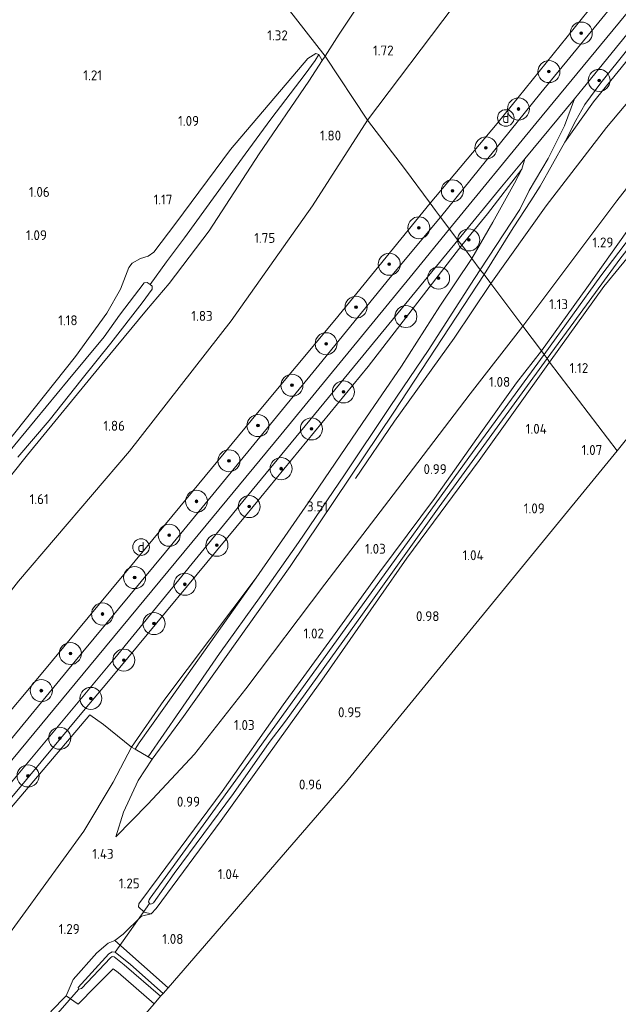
# Model space of a CAD drawing. Extents: x 130905 to 137824, y 412333 to 417928.
# Tile 145 of 256: x 133647 to 133756, y 414261 to 414439. Entities that reach past the tile are written whole.
import ezdxf
from ezdxf.enums import TextEntityAlignment as Align
from ezdxf.lldxf.tags import DXFTag

# ---------------------------------------------------------------- set-up
doc = ezdxf.new("R2010")
doc.units = 0
for name, color, linetype, lineweight in [('B-ME-GR-BOOM-S', 90, 'Continuous', 25), ('B-ME-GR-GRAS-GV', 60, 'Continuous', 13), ('B-ME-GW-TALUD_KRUIN-G', 90, 'Continuous', 18), ('B-ME-GW-TALUD_TEEN-G', 90, 'Continuous', 18), ('B-ME-IE-MEUBILAIR_DIJKPAAL-S', 7, 'Continuous', 25), ('B-ME-IE-TERREINAFSCHEIDING_DOORGANG-G', 210, 'Continuous', 18), ('B-ME-IE-TERREINAFSCHEIDING_KUNSTMATIG_HEKWERK-G', 20, 'IE-TERREINAFSCHEIDING-KUNSTMATIG', 18), ('B-ME-KG-GRENS_OPNAME-G', 210, 'KG-OPNAME', 18), ('B-ME-KW-KUNSTWERK_DUIKER-G', 170, 'Continuous', 18), ('B-ME-OG-BREUKLIJN-G', 7, 'Continuous', 18), ('B-ME-OG-WATER_GREPPEL-G', 160, 'Continuous', 18), ('B-ME-OG-WATER_SLOOT-G', 120, 'Continuous', 18), ('B-ME-OG-WATER_SLOOT-GV', 120, 'Continuous', 18), ('B-ME-VH-ONVERHARD-GV', 252, 'Continuous', 18), ('B-ME-VH-VERHARDING_ASFALT-GV', 252, 'Continuous', 18), ('B-ME-WH-WINTERBED-G', 150, 'WH-WINTERBED', 18), ('X-XX-AL-HOOGTELABEL-S', 7, 'Continuous', 25)]:
    doc.layers.add(name, color=color, linetype=linetype, lineweight=lineweight)
doc.styles.add('NLCS-ISO', font='NLCS-ISO.ttf')
doc.styles.add('NLCS-ISO-ANNOTATIVE-T18', font='NLCS-ISO.ttf', dxfattribs={"height": 1.8})
doc.styles.get("Standard").update_dxf_attribs({"font": 'arial.ttf'})
doc.linetypes.add('IE-TERREINAFSCHEIDING-KUNSTMATIG', pattern='A,4,[82,NLCS.SHX,S=0.75,R=90,X=0,Y=0],4,-2', length=10)
tags = doc.linetypes.add('KG-OPNAME', pattern='A,5.5,-2,["O",Standard,S=1.8,R=0,X=-0.5,Y=-0.9],-2,5.5,-2,[5,NLCS.SHX,S=0.75,R=0,X=0,Y=0],-2', length=19).pattern_tags.tags
tags[6] = DXFTag(74, 10)
tags = doc.linetypes.add('WH-WINTERBED', pattern='A,6,-3.5,["WB",Standard,S=1.8,R=0,X=-1.5,Y=-0.9],-3.5,6,-3.5,6,-3.5,6,-3.5,6,-3.5', length=51).pattern_tags.tags
tags[6] = DXFTag(74, 10)

# ---------------------------------------------------------------- blocks, each defined once
blk = doc.blocks.new('SAL-HOOGTELABEL-SO')
at = {"color": 0, "linetype": 'ByBlock', "lineweight": -2, "style": 'NLCS-ISO-ANNOTATIVE-T18'}
blk.add_attdef('HOOGTE', text='', height=1.8, dxfattribs=at).set_placement((2.79, 0), align=Align.RIGHT)
blk = doc.blocks.new('SGR-BOOM_01-SO')
at = {"linetype": 'ByBlock', "lineweight": 18}
h = blk.add_hatch(color=0, dxfattribs=at)
h.dxf.hatch_style = 1
edge = h.paths.add_edge_path()
edge.add_arc((0, 0), 0.25, 0, 360)
at = {"color": 0, "linetype": 'ByBlock', "lineweight": 18}
for radius in [2, 0.25]:
    blk.add_circle((0, 0), radius, dxfattribs=at)
blk = doc.blocks.new('SIE-DIJKPAAL-SO')
at = {"color": 0, "linetype": 'ByBlock', "lineweight": 18}
blk.add_circle((0, 0), 1.5, dxfattribs=at)
at = {"color": 0, "linetype": 'ByBlock', "lineweight": 18, "style": 'NLCS-ISO'}
blk.add_text('d', height=1.8, dxfattribs=at).set_placement((0, 0), align=Align.MIDDLE_CENTER)

msp = doc.modelspace()

# ---------------------------------------------------------------- linework, layer by layer
at = {"layer": 'B-ME-GR-GRAS-GV'}
for points in [[(133704.846, 414436.833, 1.345), (133702.338, 414432.837, 1.29), (133670.198, 414474.024, 1.402), (133646.493, 414505.447, 1.344), (133656.982, 414514.084, 1.377), (133661.115, 414517.015, 1.407), (133665.338, 414518.521, 1.467), (133669.766, 414518.233, 1.467), (133673.236, 414517.146, 1.577), (133676.689, 414516.471, 1.731), (133682.844, 414512.785, 1.76), (133694.07, 414503.256, 1.743), (133704.464, 414494.22, 1.679), (133712.705, 414488.07, 1.597), (133722.155, 414480.341, 1.578), (133726.34, 414475.782, 1.563), (133728.372, 414472.147, 1.645), (133716.718, 414454.757, 1.483)], [(133733.55, 414420.658, 6.432), (133721.38, 414406.178, 6.476), (133716.701, 414412.482, 3.99), (133710.031, 414421.222, 1.81), (133725.561, 414441.799, 1.88), (133736.282, 414455.036, 2.044), (133749.358, 414468.423, 2.243), (133754.691, 414473.619, 2.539), (133764.098, 414482.666, 2.527), (133771.269, 414490.169, 2.593), (133774.722, 414493.517, 2.631), (133776.628, 414491.991, 3.093), (133782.981, 414486.816, 4.731), (133783.903, 414486.063, 5.093), (133784.939, 414485.216, 5.4), (133785.73, 414484.57, 5.706), (133778.783, 414476.169, 6.107), (133769.848, 414465.396, 6.43), (133751.346, 414442.651, 6.49)], [(133637.285, 414325.927, 2.436), (133633.051, 414320.052, 2.499), (133629.692, 414323.511, 1.811), (133627.012, 414326.407, 1.475), (133624.857, 414328.021, 1.423), (133623.163, 414329.217, 1.402), (133632.417, 414340.643, 1.39), (133648.324, 414360.532, 1.452), (133661.763, 414377.012, 1.402), (133669.892, 414386.802, 1.327), (133673.996, 414391.617, 1.365), (133681.246, 414401.172, 1.415), (133690.363, 414415.118, 1.377), (133699.329, 414428.336, 1.402), (133701.775, 414432.076, 1.277), (133702.338, 414432.837, 1.29), (133710.031, 414421.222, 1.81), (133699.998, 414405.689, 2.176), (133685.259, 414384.841, 2.384), (133666.802, 414361.211, 2.269), (133646.652, 414337.619, 2.318), (133641.758, 414331.435, 2.261)], [(133650.752, 414320.783, 6.271), (133642.448, 414310.875, 6.254), (133639.582, 414313.582, 4.819), (133633.051, 414320.052, 2.499), (133637.285, 414325.927, 2.436), (133641.758, 414331.435, 2.261), (133646.652, 414337.619, 2.318), (133666.802, 414361.211, 2.269), (133685.259, 414384.841, 2.384), (133699.998, 414405.689, 2.176), (133710.031, 414421.222, 1.81), (133716.701, 414412.482, 3.99), (133721.38, 414406.178, 6.476), (133704.052, 414384.95, 6.44), (133690.03, 414368.171, 6.482), (133669.888, 414343.786, 6.392)], [(133731.799, 414404.231, 6.488), (133727.126, 414398.562, 6.566), (133726.412, 414399.508, 6.611), (133734.336, 414409.162, 6.547), (133738.557, 414414.248, 6.553), (133738.022, 414412.342, 6.403)], [(133732.748, 414402.77, 5.747), (133728.961, 414396.129, 5.413), (133727.403, 414398.194, 6.392), (133727.126, 414398.562, 6.566), (133731.799, 414404.231, 6.488), (133738.022, 414412.342, 6.403), (133736.68, 414409.807, 6.257)], [(133761.144, 414403.351, 1.18), (133768.419, 414398.699, 1.155), (133779.722, 414391.644, 0.85), (133779.213, 414391.005, 0.01), (133772.148, 414395.145, -0.013), (133763.656, 414400.418, -0.013), (133760.12, 414402.566, -0.013), (133759.595, 414402.42, -0.013), (133758.862, 414401.603, -0.013), (133752.334, 414393.003, -0.013), (133742.081, 414378.738, -0.023), (133741.559, 414379.397, 0.842), (133749.832, 414390.851, 0.955), (133757.04, 414401.067, 1.067), (133759.035, 414403.36, 1.092), (133759.913, 414403.596, 1.13)], [(133760.595, 414400.992, 0.01), (133763.983, 414398.913, 0.01), (133772.067, 414394.064, 0.01), (133778.473, 414390.078, 0.01), (133777.828, 414389.271, 0.724), (133766.122, 414396.468, 0.859), (133760.137, 414399.929, 0.737), (133752.888, 414391.07, 0.821), (133743.057, 414377.371, 0.967), (133742.604, 414378.044, -0.023), (133747.476, 414384.613, 0.01), (133755.807, 414396.01, 0.01), (133759.018, 414400.156, 0.01), (133760.094, 414401.029, 0.01)], [(133777.828, 414389.271, 0.724), (133755.328, 414361.261, 1.014), (133743.057, 414377.371, 0.967), (133752.888, 414391.07, 0.821), (133760.137, 414399.929, 0.737), (133766.122, 414396.468, 0.859)], [(133676.634, 414313.083, 2.184), (133670.95, 414305.366, 1.977), (133670.199, 414305.795, 2.002), (133675.881, 414314.034, 2.352), (133683.169, 414324.546, 2.652), (133690.72, 414335.046, 3.052), (133697.458, 414344.659, 3.352), (133705.849, 414356.911, 3.802), (133714.138, 414369.311, 4.215), (133721.141, 414379.653, 4.515), (133728.641, 414391.293, 4.99), (133730.455, 414394.123, 5.19), (133731.149, 414393.229, 5.159), (133714.764, 414368.267, 4.173), (133695.947, 414340.277, 3.128)], [(133670.106, 414297.206, 1.245), (133664.328, 414291.301, 1.347), (133665.699, 414295.745, 1.457), (133668.39, 414301.484, 1.716), (133670.95, 414305.366, 1.977), (133676.634, 414313.083, 2.184), (133695.947, 414340.277, 3.128), (133714.764, 414368.267, 4.173), (133731.149, 414393.229, 5.159), (133732.384, 414391.604, 3.905), (133738.194, 414383.89, 1.313), (133728.648, 414371.606, 1.386), (133715.462, 414354.347, 1.313), (133702.277, 414337.089, 1.239), (133687.94, 414318.094, 1.14), (133678.62, 414306.258, 1.173)], [(133670.415, 414279.167, -0.023), (133670.705, 414279.085, -0.023), (133671.159, 414279.328, -0.023), (133674.889, 414284.636, -0.023), (133685.663, 414299.145, -0.023), (133692.161, 414308.409, -0.023), (133695.131, 414312.254, -0.023), (133709.064, 414331.677, -0.023), (133722.996, 414351.099, -0.023), (133742.604, 414378.044, -0.023), (133743.057, 414377.371, 0.967), (133730.237, 414359.538, 0.9), (133717.132, 414341.819, 0.833), (133701.73, 414319.687, 0.815), (133683.447, 414294.253, 0.926), (133671.621, 414278.296, 1.042), (133670.754, 414277.307, 1.045), (133669.469, 414277.632, 0.966), (133668.463, 414278.553, 0.992), (133668.511, 414279.146, 1.08), (133672.171, 414284.054, 0.955), (133683.656, 414299.483, 0.88), (133694.697, 414315.233, 0.942), (133704.141, 414328.175, 0.93), (133712.219, 414339.333, 0.817), (133722.166, 414352.638, 0.855), (133730.567, 414364.524, 0.892), (133737.051, 414373.615, 0.93), (133741.559, 414379.397, 0.842), (133742.081, 414378.738, -0.023), (133728.396, 414360.053, -0.023), (133709.095, 414333.378, -0.023), (133685.604, 414300.912, -0.023), (133670.537, 414280.123, -0.023), (133670.362, 414279.877, -0.023), (133670.271, 414279.475, -0.023)], [(133705.928, 414300.998, 0.952), (133673.822, 414263.921, 0.784), (133664.127, 414272.47, 1.018), (133665.677, 414273.601, 1.034), (133668.978, 414276.875, 1.03), (133670.754, 414277.307, 1.045), (133671.621, 414278.296, 1.042), (133683.447, 414294.253, 0.926), (133701.73, 414319.687, 0.815), (133717.132, 414341.819, 0.833), (133730.237, 414359.538, 0.9), (133743.057, 414377.371, 0.967), (133755.328, 414361.261, 1.014)], [(133668.565, 414308.333, 2.123), (133667.808, 414307.159, 2.101), (133667.173, 414307.521, 2.117), (133673.059, 414316.014, 2.428), (133689.822, 414338.269, 3.182), (133673.067, 414314.612, 2.348)], [(133664.127, 414272.47, 1.018), (133673.822, 414263.921, 0.784), (133672.902, 414262.858, -0.182), (133667.01, 414268.112, -0.182), (133664.213, 414270.36, -0.182), (133663.659, 414270.391, -0.182), (133663.088, 414270.069, -0.182), (133657.512, 414263.96, -0.182), (133657.641, 414263.642, -0.182), (133658.126, 414263.777, -0.182), (133663.376, 414269.326, -0.182), (133663.679, 414269.572, -0.182), (133664.008, 414269.496, -0.182), (133665.868, 414268.066, -0.182), (133672.461, 414262.35, -0.182), (133671.285, 414260.992, 0.974), (133664.771, 414266.667, 0.842), (133663.865, 414267.313, 0.806), (133660.664, 414264.129, 0.893), (133657.502, 414260.95, 0.905), (133655.293, 414262.421, 0.95), (133656.608, 414265.42, 1.03), (133660.896, 414270.216, 1.097), (133662.925, 414271.978, 1.054)], [(133671.285, 414260.992, 0.974), (133645.105, 414230.758, 0.925), (133584.453, 414164.432, 1.058), (133566.015, 414145.936, 1.065), (133556.794, 414153.974, 0.947), (133571.263, 414168.921, 0.948), (133589.215, 414187.33, 0.843), (133612.963, 414211.806, 0.781), (133630.596, 414231.128, 0.765), (133654.36, 414257.191, 0.861), (133652.56, 414259.609, 0.957), (133655.293, 414262.421, 0.95), (133657.502, 414260.95, 0.905), (133660.664, 414264.129, 0.893), (133663.865, 414267.313, 0.806), (133664.771, 414266.667, 0.842)]]:
    msp.add_polyline3d(points, close=True, dxfattribs=at)
for points in [[(133670.198, 414474.024, 1.402), (133702.338, 414432.837, 1.29), (133701.775, 414432.076, 1.277), (133701.162, 414433.174, 1.173), (133700.627, 414433.336, 1.173), (133699.163, 414432.442, 1.173), (133685.143, 414415.93, 1.098), (133675.23, 414402.558, 0.998), (133671.226, 414397.309, 1.061), (133670.208, 414396.607, 0.998), (133668.827, 414396.18, 0.911), (133667.318, 414395.321, 0.861), (133666.71, 414394.537, 0.873), (133665.152, 414390.611, 0.961), (133662.704, 414386.244, 1.048), (133657.021, 414378.368, 1.166), (133644.108, 414362.204, 1.229)], [(133725.561, 414441.799, 1.88), (133710.031, 414421.222, 1.81), (133702.338, 414432.837, 1.29), (133704.846, 414436.833, 1.345), (133716.718, 414454.757, 1.483)], [(133765.013, 414454.921, 6.619), (133741.475, 414426.172, 6.672), (133723.267, 414403.676, 6.61), (133722.371, 414404.864, 6.557), (133721.38, 414406.178, 6.476), (133733.55, 414420.658, 6.432), (133751.346, 414442.651, 6.49)], [(133794.727, 414454.988, 1.431), (133781.611, 414439.35, 1.456), (133766.865, 414421.428, 1.581), (133755.26, 414406.596, 1.529), (133738.194, 414383.89, 1.313), (133732.384, 414391.604, 3.905), (133731.149, 414393.229, 5.159), (133736.447, 414401.736, 5.61), (133739.639, 414406.612, 6.018), (133741.34, 414409.278, 6.22), (133745.784, 414417.246, 6.405), (133747.473, 414419.543, 6.176), (133751.001, 414424.555, 6.1), (133763.669, 414440.092, 5.923)], [(133826.007, 414449.749, 0.558), (133779.722, 414391.644, 0.85), (133768.419, 414398.699, 1.155), (133761.144, 414403.351, 1.18), (133759.913, 414403.596, 1.13), (133759.035, 414403.36, 1.092), (133757.04, 414401.067, 1.067), (133749.832, 414390.851, 0.955), (133741.559, 414379.397, 0.842), (133738.194, 414383.89, 1.313), (133755.26, 414406.596, 1.529), (133766.865, 414421.428, 1.581), (133781.611, 414439.35, 1.456), (133794.727, 414454.988, 1.431)], [(133762.37, 414440.553, 6.554), (133752.319, 414428.028, 6.491), (133749.47, 414424.078, 6.457), (133747.793, 414421.152, 6.464), (133745.784, 414417.246, 6.405), (133741.34, 414409.278, 6.22), (133739.639, 414406.612, 6.018), (133736.447, 414401.736, 5.61), (133731.149, 414393.229, 5.159), (133730.455, 414394.123, 5.19), (133737.649, 414405.045, 5.93), (133739.324, 414408.494, 6.203), (133742.778, 414414.263, 6.411), (133745.744, 414420.209, 6.549), (133747.558, 414425.114, 6.613), (133749.121, 414427.024, 6.633), (133765.243, 414446.848, 6.604)], [(133763.669, 414440.092, 5.923), (133751.001, 414424.555, 6.1), (133747.473, 414419.543, 6.176), (133745.784, 414417.246, 6.405), (133747.793, 414421.152, 6.464), (133749.47, 414424.078, 6.457), (133752.319, 414428.028, 6.491), (133762.37, 414440.553, 6.554)], [(133646.565, 414360.123, 0.461), (133652.24, 414366.766, 0.461), (133658.238, 414374.308, 0.461), (133663.432, 414380.771, 0.461), (133669.087, 414388.087, 0.461), (133670.935, 414390.621, 0.461), (133670.937, 414391.134, 0.461), (133670.585, 414391.443, 0.461), (133673.537, 414395.537, 0.765), (133676.81, 414399.878, 0.759), (133687.773, 414415.061, 0.852), (133692.45, 414421.395, 0.886), (133698.671, 414429.581, 1.042), (133700.489, 414432.066, 1.098), (133701.162, 414433.174, 1.173), (133701.775, 414432.076, 1.277), (133699.329, 414428.336, 1.402), (133690.363, 414415.118, 1.377), (133681.246, 414401.172, 1.415), (133673.996, 414391.617, 1.365), (133669.892, 414386.802, 1.327), (133661.763, 414377.012, 1.402), (133648.324, 414360.532, 1.452), (133632.417, 414340.643, 1.39)], [(133644.108, 414362.204, 1.229), (133657.021, 414378.368, 1.166), (133662.704, 414386.244, 1.048), (133665.152, 414390.611, 0.961), (133666.71, 414394.537, 0.873), (133667.318, 414395.321, 0.861), (133668.827, 414396.18, 0.911), (133670.208, 414396.607, 0.998), (133671.226, 414397.309, 1.061), (133675.23, 414402.558, 0.998), (133685.143, 414415.93, 1.098), (133699.163, 414432.442, 1.173), (133700.627, 414433.336, 1.173), (133701.162, 414433.174, 1.173), (133700.489, 414432.066, 1.098), (133698.671, 414429.581, 1.042), (133692.45, 414421.395, 0.886), (133687.773, 414415.061, 0.852), (133676.81, 414399.878, 0.759), (133673.537, 414395.537, 0.765), (133670.585, 414391.443, 0.461), (133670.017, 414391.788, 0.461), (133669.446, 414391.734, 0.461), (133665.018, 414385.849, 0.461), (133662.184, 414381.974, 0.461), (133655.648, 414374.081, 0.461), (133649.709, 414366.823, 0.461), (133645.145, 414361.326, 0.461)], [(133586.663, 414246.262, 6.329), (133608.508, 414271.094, 6.353), (133630.584, 414296.721, 6.23), (133642.448, 414310.875, 6.254), (133650.752, 414320.783, 6.271), (133669.888, 414343.786, 6.392), (133690.03, 414368.171, 6.482), (133704.052, 414384.95, 6.44), (133721.38, 414406.178, 6.476), (133722.371, 414404.864, 6.557), (133723.267, 414403.676, 6.61), (133714.114, 414392.721, 6.623), (133701.18, 414376.827, 6.632), (133685.818, 414358.056, 6.623), (133673.35, 414342.923, 6.524), (133658.332, 414324.811, 6.493), (133640.803, 414303.533, 6.505), (133621.825, 414281.276, 6.596), (133606.437, 414263.98, 6.569), (133591.049, 414246.684, 6.541)], [(133603.728, 414253.175, 6.521), (133617.938, 414269.185, 6.488), (133639.872, 414294.673, 6.514), (133664.158, 414323.69, 6.467), (133687.404, 414352.068, 6.643), (133709.141, 414378.512, 6.556), (133726.412, 414399.508, 6.611), (133727.126, 414398.562, 6.566), (133710.092, 414376.551, 6.551), (133687.877, 414349.487, 6.565), (133663.004, 414319.478, 6.343), (133658.488, 414314.105, 6.415), (133645.454, 414298.452, 6.367), (133632.421, 414282.799, 6.319), (133607.743, 414254.775, 6.269)], [(133607.743, 414254.775, 6.269), (133632.421, 414282.799, 6.319), (133645.454, 414298.452, 6.367), (133658.488, 414314.105, 6.415), (133663.004, 414319.478, 6.343), (133687.877, 414349.487, 6.565), (133710.092, 414376.551, 6.551), (133727.126, 414398.562, 6.566), (133727.403, 414398.194, 6.392), (133728.961, 414396.129, 5.413), (133723.126, 414387.515, 4.87), (133716.155, 414376.648, 4.457), (133709.049, 414366.226, 4.182), (133699.246, 414351.827, 3.67), (133689.822, 414338.269, 3.182), (133673.059, 414316.014, 2.428), (133667.173, 414307.521, 2.117), (133662.077, 414311.628, 4.234), (133659.607, 414313.393, 5.53), (133644.351, 414295.469, 5.692), (133629.096, 414277.545, 5.854), (133618.235, 414265.226, 5.942), (133608.676, 414254.538, 5.792)], [(133643.783, 414271.967, 1.469), (133658.524, 414292.323, 1.661), (133663.843, 414301.18, 1.871), (133667.173, 414307.521, 2.117), (133667.808, 414307.159, 2.101), (133670.199, 414305.795, 2.002), (133670.95, 414305.366, 1.977), (133668.39, 414301.484, 1.716), (133665.699, 414295.745, 1.457), (133664.328, 414291.301, 1.347), (133670.106, 414297.206, 1.245), (133678.62, 414306.258, 1.173), (133687.94, 414318.094, 1.14), (133702.277, 414337.089, 1.239), (133715.462, 414354.347, 1.313), (133728.648, 414371.606, 1.386), (133738.194, 414383.89, 1.313), (133741.559, 414379.397, 0.842), (133737.051, 414373.615, 0.93), (133730.567, 414364.524, 0.892), (133722.166, 414352.638, 0.855), (133712.219, 414339.333, 0.817), (133704.141, 414328.175, 0.93), (133694.697, 414315.233, 0.942), (133683.656, 414299.483, 0.88), (133672.171, 414284.054, 0.955), (133668.511, 414279.146, 1.08), (133668.463, 414278.553, 0.992), (133669.469, 414277.632, 0.966), (133670.754, 414277.307, 1.045), (133668.978, 414276.875, 1.03), (133665.677, 414273.601, 1.034), (133664.127, 414272.47, 1.018), (133662.925, 414271.978, 1.054), (133660.896, 414270.216, 1.097), (133656.608, 414265.42, 1.03), (133655.293, 414262.421, 0.95), (133652.56, 414259.609, 0.957)], [(133608.676, 414254.538, 5.792), (133618.235, 414265.226, 5.942), (133629.096, 414277.545, 5.854), (133644.351, 414295.469, 5.692), (133659.607, 414313.393, 5.53), (133662.077, 414311.628, 4.234), (133667.173, 414307.521, 2.117), (133663.843, 414301.18, 1.871), (133658.524, 414292.323, 1.661), (133643.783, 414271.967, 1.469), (133626.819, 414252.286, 1.417)]]:
    msp.add_polyline3d(points, dxfattribs=at)
at = {"layer": 'B-ME-GW-TALUD_KRUIN-G'}
for points in [[(133965.375, 414705.77, 5.624), (133963.862, 414704.117, 5.723), (133952.961, 414690.758, 6.032), (133943.173, 414678.026, 6.374), (133931.015, 414661.617, 6.465), (133920.252, 414647.565, 6.516), (133903.354, 414624.412, 6.475), (133886.149, 414601.08, 6.523), (133876.254, 414586.899, 6.496), (133861.447, 414566.818, 6.503), (133846.524, 414546.492, 6.426), (133832.889, 414528.559, 6.485), (133824.939, 414517.543, 6.548), (133816.539, 414506.763, 6.484), (133802.836, 414489.125, 6.543), (133790.702, 414474.87, 6.568), (133773.935, 414454.771, 6.536), (133762.37, 414440.553, 6.554), (133752.319, 414428.028, 6.491), (133749.47, 414424.078, 6.457), (133747.793, 414421.152, 6.464), (133745.784, 414417.246, 6.405)], [(133721.38, 414406.178, 6.476), (133733.55, 414420.658, 6.432), (133751.346, 414442.651, 6.49), (133769.848, 414465.396, 6.43), (133778.783, 414476.169, 6.107)], [(133745.784, 414417.246, 6.405), (133741.34, 414409.278, 6.22), (133739.639, 414406.612, 6.018), (133736.447, 414401.736, 5.61), (133731.149, 414393.229, 5.159)], [(133727.126, 414398.562, 6.566), (133731.799, 414404.231, 6.488), (133738.022, 414412.342, 6.403)], [(133547.652, 414204.384, 6.197), (133552.036, 414209.006, 6.212), (133566.765, 414224.579, 6.26), (133586.663, 414246.262, 6.329), (133608.508, 414271.094, 6.353), (133630.584, 414296.721, 6.23), (133642.448, 414310.875, 6.254), (133650.752, 414320.783, 6.271), (133669.888, 414343.786, 6.392), (133690.03, 414368.171, 6.482), (133704.052, 414384.95, 6.44), (133721.38, 414406.178, 6.476)], [(133578.254, 414222.098, 6.314), (133592.998, 414238.436, 6.292), (133607.743, 414254.775, 6.269), (133632.421, 414282.799, 6.319), (133645.454, 414298.452, 6.367), (133658.488, 414314.105, 6.415), (133663.004, 414319.478, 6.343), (133687.877, 414349.487, 6.565), (133710.092, 414376.551, 6.551), (133727.126, 414398.562, 6.566)], [(133670.95, 414305.366, 1.977), (133676.634, 414313.083, 2.184), (133695.947, 414340.277, 3.128), (133714.764, 414368.267, 4.173), (133731.149, 414393.229, 5.159)], [(133664.328, 414291.301, 1.347), (133665.699, 414295.745, 1.457), (133668.39, 414301.484, 1.716), (133670.95, 414305.366, 1.977)]]:
    msp.add_polyline3d(points, dxfattribs=at)
at = {"layer": 'B-ME-GW-TALUD_TEEN-G'}
for points in [[(133881.102, 414616.428, 5.529), (133868.12, 414601.044, 5.022), (133851.265, 414579.468, 4.499), (133835.336, 414560.641, 4.082), (133818.217, 414540.818, 3.625), (133800.041, 414520.832, 3.133), (133788.571, 414508.37, 2.744), (133774.722, 414493.517, 2.631), (133771.269, 414490.169, 2.593), (133764.098, 414482.666, 2.527), (133754.691, 414473.619, 2.539), (133749.358, 414468.423, 2.243), (133736.282, 414455.036, 2.044), (133725.561, 414441.799, 1.88), (133710.031, 414421.222, 1.81)], [(133815.252, 414479.976, 1.475), (133802.318, 414464.258, 1.5), (133794.727, 414454.988, 1.431), (133781.611, 414439.35, 1.456), (133766.865, 414421.428, 1.581), (133755.26, 414406.596, 1.529)], [(133710.031, 414421.222, 1.81), (133699.998, 414405.689, 2.176), (133685.259, 414384.841, 2.384), (133666.802, 414361.211, 2.269)], [(133738.022, 414412.342, 6.403), (133736.68, 414409.807, 6.257), (133732.748, 414402.77, 5.747), (133728.961, 414396.129, 5.413)], [(133755.26, 414406.596, 1.529), (133738.194, 414383.89, 1.313)], [(133728.961, 414396.129, 5.413), (133723.126, 414387.515, 4.87), (133716.155, 414376.648, 4.457), (133709.049, 414366.226, 4.182), (133699.246, 414351.827, 3.67), (133689.822, 414338.269, 3.182)], [(133738.194, 414383.89, 1.313), (133728.648, 414371.606, 1.386), (133715.462, 414354.347, 1.313), (133702.277, 414337.089, 1.239), (133687.94, 414318.094, 1.14), (133678.62, 414306.258, 1.173), (133670.106, 414297.206, 1.245), (133664.328, 414291.301, 1.347)], [(133666.802, 414361.211, 2.269), (133646.652, 414337.619, 2.318), (133641.758, 414331.435, 2.261), (133637.285, 414325.927, 2.436), (133633.051, 414320.052, 2.499), (133619.902, 414304.539, 2.436), (133614.424, 414297.577, 2.524), (133609.217, 414291.569, 2.536), (133603.413, 414285.043, 2.486), (133595.3, 414276.679, 2.474), (133585.673, 414265.956, 2.374), (133577.153, 414256.627, 2.361)], [(133689.822, 414338.269, 3.182), (133673.059, 414316.014, 2.428), (133667.173, 414307.521, 2.117), (133663.843, 414301.18, 1.871), (133658.524, 414292.323, 1.661), (133643.783, 414271.967, 1.469), (133626.819, 414252.286, 1.417), (133612.498, 414237.608, 1.55), (133598.178, 414222.931, 1.682), (133584.058, 414207.845, 1.68), (133569.939, 414192.759, 1.678), (133555.64, 414177.861, 1.686), (133541.341, 414162.963, 1.694), (133516.308, 414138.495, 1.574), (133489.831, 414112.945, 1.793), (133479.931, 414103.276, 1.749)]]:
    msp.add_polyline3d(points, dxfattribs=at)
at = {"layer": 'B-ME-IE-TERREINAFSCHEIDING_DOORGANG-G'}
for points in [[(133667.173, 414307.521, 2.117), (133667.808, 414307.159, 2.101), (133670.199, 414305.795, 2.002), (133670.95, 414305.366, 1.977)], [(133665.677, 414273.601, 1.034), (133668.978, 414276.875, 1.03)], [(133652.56, 414259.609, 0.957), (133655.293, 414262.421, 0.95)]]:
    msp.add_polyline3d(points, dxfattribs=at)
at = {"layer": 'B-ME-IE-TERREINAFSCHEIDING_KUNSTMATIG_HEKWERK-G'}
for points in [[(133965.698, 414705.327, 5.378), (133963.772, 414703.062, 5.226), (133948.458, 414683.686, 5.74), (133937.562, 414669.61, 5.858), (133921.773, 414647.908, 5.781), (133903.914, 414623.467, 5.965), (133894.059, 414610.351, 6.029), (133884.238, 414596.961, 6.102), (133864.244, 414569.782, 6.11), (133847.455, 414546.849, 6.082), (133834.196, 414528.697, 6.077), (133823.455, 414514.194, 6.155), (133807.025, 414493.13, 6.247), (133788.781, 414470.767, 5.962), (133774.555, 414453.505, 5.813), (133763.669, 414440.092, 5.923), (133751.001, 414424.555, 6.1), (133747.473, 414419.543, 6.176), (133745.784, 414417.246, 6.405)], [(133737.306, 414485.946, 2.295), (133732.655, 414478.785, 2.233), (133728.372, 414472.147, 1.645), (133716.718, 414454.757, 1.483), (133704.846, 414436.833, 1.345), (133702.338, 414432.837, 1.29)], [(133702.338, 414432.837, 1.29), (133701.775, 414432.076, 1.277)], [(133629.096, 414277.545, 5.854), (133644.351, 414295.469, 5.692), (133659.607, 414313.393, 5.53), (133662.077, 414311.628, 4.234), (133667.173, 414307.521, 2.117)], [(133670.754, 414277.307, 1.045), (133668.978, 414276.875, 1.03)], [(133665.677, 414273.601, 1.034), (133664.127, 414272.47, 1.018)]]:
    msp.add_polyline3d(points, dxfattribs=at)
at = {"layer": 'B-ME-KG-GRENS_OPNAME-G'}
for points in [[(133755.328, 414361.261, 1.014), (133777.828, 414389.271, 0.724), (133778.473, 414390.078, 0.01), (133779.213, 414391.005, 0.01), (133779.722, 414391.644, 0.85), (133826.007, 414449.749, 0.558), (133832.078, 414457.451, -0.645), (133844.403, 414473.088, -0.645), (133872.98, 414509.345, -0.645), (133906.129, 414553.81, -0.645), (133928.111, 414584.247, -0.645), (133929.452, 414586.182, 0.127), (133936.001, 414595.63, 0.546), (133949.28, 414614.786, 0.461), (133955.865, 414624.432, 0.693), (133963.099, 414635.027, -0.426), (133971.272, 414646.134, -0.426), (133972.602, 414647.91, 0.426), (133990.273, 414671.497, 0.695)], [(133499.982, 414078.894, 0.988), (133515.057, 414091.615, 0.974), (133530.599, 414111.156, 0.993), (133563.403, 414143.315, 0.965), (133564.18, 414144.095, 0.01), (133564.858, 414144.775, 0.01), (133566.015, 414145.936, 1.065), (133584.453, 414164.432, 1.058), (133645.105, 414230.758, 0.925), (133671.285, 414260.992, 0.974), (133672.461, 414262.35, -0.182), (133672.902, 414262.858, -0.182), (133673.822, 414263.921, 0.784), (133705.928, 414300.998, 0.952), (133755.328, 414361.261, 1.014)]]:
    msp.add_polyline3d(points, dxfattribs=at)
at = {"layer": 'B-ME-KW-KUNSTWERK_DUIKER-G'}
for points in [[(133664.213, 414270.36, -0.182), (133670.415, 414279.167, -0.023)], [(133657.641, 414263.642, -0.182), (133649.891, 414254.846, 0.01)]]:
    msp.add_polyline3d(points, dxfattribs=at)
at = {"layer": 'B-ME-OG-BREUKLIJN-G'}
for points in [[(133732.384, 414391.604, 3.905), (133742.438, 414405.703, 4.08), (133753.404, 414419.916, 4.105), (133767.769, 414437.027, 3.767), (133781.061, 414453.887, 3.767), (133792.335, 414467.485, 3.917), (133805.184, 414482.497, 4.155), (133817.199, 414496.836, 4.13), (133832.258, 414516.376, 3.892), (133843.384, 414531.126, 3.78), (133854.145, 414546.776, 3.842), (133862.82, 414559.529, 3.967), (133871.518, 414571.609, 4.055), (133882.176, 414587.065, 3.992), (133893.188, 414601.415, 3.917), (133905.317, 414618.092, 4.017), (133917.013, 414634.666, 4.155)], [(133707.796, 414356.247, 3.355), (133714.891, 414366.636, 3.642), (133725.747, 414381.727, 3.717), (133732.384, 414391.604, 3.905)]]:
    msp.add_polyline3d(points, dxfattribs=at)
at = {"layer": 'B-ME-OG-WATER_GREPPEL-G'}
for points in [[(133700.489, 414432.066, 1.098), (133698.671, 414429.581, 1.042), (133692.45, 414421.395, 0.886), (133687.773, 414415.061, 0.852), (133676.81, 414399.878, 0.759), (133673.537, 414395.537, 0.765)], [(133673.537, 414395.537, 0.765), (133670.585, 414391.443, 0.461)]]:
    msp.add_polyline3d(points, dxfattribs=at)
at = {"layer": 'B-ME-OG-WATER_SLOOT-G'}
for points in [[(133701.162, 414433.174, 1.173), (133700.627, 414433.336, 1.173), (133699.163, 414432.442, 1.173), (133685.143, 414415.93, 1.098), (133675.23, 414402.558, 0.998), (133671.226, 414397.309, 1.061), (133670.208, 414396.607, 0.998), (133668.827, 414396.18, 0.911), (133667.318, 414395.321, 0.861), (133666.71, 414394.537, 0.873), (133665.152, 414390.611, 0.961), (133662.704, 414386.244, 1.048), (133657.021, 414378.368, 1.166), (133644.108, 414362.204, 1.229), (133639.469, 414357.03, 1.219)], [(133701.775, 414432.076, 1.277), (133701.162, 414433.174, 1.173)], [(133623.163, 414329.217, 1.402), (133632.417, 414340.643, 1.39), (133648.324, 414360.532, 1.452), (133661.763, 414377.012, 1.402), (133669.892, 414386.802, 1.327), (133673.996, 414391.617, 1.365), (133681.246, 414401.172, 1.415), (133690.363, 414415.118, 1.377), (133699.329, 414428.336, 1.402), (133701.775, 414432.076, 1.277)], [(133779.722, 414391.644, 0.85), (133768.419, 414398.699, 1.155), (133761.144, 414403.351, 1.18), (133759.913, 414403.596, 1.13), (133759.035, 414403.36, 1.092), (133757.04, 414401.067, 1.067), (133749.832, 414390.851, 0.955), (133741.559, 414379.397, 0.842)], [(133743.057, 414377.371, 0.967), (133752.888, 414391.07, 0.821), (133760.137, 414399.929, 0.737), (133766.122, 414396.468, 0.859), (133777.828, 414389.271, 0.724)], [(133741.559, 414379.397, 0.842), (133737.051, 414373.615, 0.93), (133730.567, 414364.524, 0.892), (133722.166, 414352.638, 0.855), (133712.219, 414339.333, 0.817), (133704.141, 414328.175, 0.93), (133694.697, 414315.233, 0.942), (133683.656, 414299.483, 0.88), (133672.171, 414284.054, 0.955), (133668.511, 414279.146, 1.08), (133668.463, 414278.553, 0.992)], [(133743.057, 414377.371, 0.967), (133730.237, 414359.538, 0.9), (133717.132, 414341.819, 0.833), (133701.73, 414319.687, 0.815), (133683.447, 414294.253, 0.926), (133671.621, 414278.296, 1.042), (133670.754, 414277.307, 1.045)], [(133670.754, 414277.307, 1.045), (133669.469, 414277.632, 0.966), (133668.463, 414278.553, 0.992)], [(133655.293, 414262.421, 0.95), (133656.608, 414265.42, 1.03), (133660.896, 414270.216, 1.097), (133662.925, 414271.978, 1.054), (133664.127, 414272.47, 1.018)], [(133664.127, 414272.47, 1.018), (133673.822, 414263.921, 0.784)], [(133671.285, 414260.992, 0.974), (133664.771, 414266.667, 0.842), (133663.865, 414267.313, 0.806), (133660.664, 414264.129, 0.893), (133657.502, 414260.95, 0.905), (133655.293, 414262.421, 0.95)]]:
    msp.add_polyline3d(points, dxfattribs=at)
at = {"layer": 'B-ME-OG-WATER_SLOOT-GV'}
for points in [[(133760.12, 414402.566, -0.013), (133763.656, 414400.418, -0.013), (133772.148, 414395.145, -0.013), (133779.213, 414391.005, 0.01), (133778.473, 414390.078, 0.01), (133772.067, 414394.064, 0.01), (133763.983, 414398.913, 0.01), (133760.595, 414400.992, 0.01), (133760.094, 414401.029, 0.01), (133759.018, 414400.156, 0.01), (133755.807, 414396.01, 0.01), (133747.476, 414384.613, 0.01), (133742.604, 414378.044, -0.023), (133742.081, 414378.738, -0.023), (133752.334, 414393.003, -0.013), (133758.862, 414401.603, -0.013), (133759.595, 414402.42, -0.013)], [(133671.159, 414279.328, -0.023), (133670.705, 414279.085, -0.023), (133670.415, 414279.167, -0.023), (133670.271, 414279.475, -0.023), (133670.362, 414279.877, -0.023), (133670.537, 414280.123, -0.023), (133685.604, 414300.912, -0.023), (133709.095, 414333.378, -0.023), (133728.396, 414360.053, -0.023), (133742.081, 414378.738, -0.023), (133742.604, 414378.044, -0.023), (133722.996, 414351.099, -0.023), (133709.064, 414331.677, -0.023), (133695.131, 414312.254, -0.023), (133692.161, 414308.409, -0.023), (133685.663, 414299.145, -0.023), (133674.889, 414284.636, -0.023)], [(133664.213, 414270.36, -0.182), (133667.01, 414268.112, -0.182), (133672.902, 414262.858, -0.182), (133672.461, 414262.35, -0.182), (133665.868, 414268.066, -0.182), (133664.008, 414269.496, -0.182), (133663.679, 414269.572, -0.182), (133663.376, 414269.326, -0.182), (133658.126, 414263.777, -0.182), (133657.641, 414263.642, -0.182), (133657.512, 414263.96, -0.182), (133663.088, 414270.069, -0.182), (133663.659, 414270.391, -0.182)]]:
    msp.add_polyline3d(points, close=True, dxfattribs=at)
msp.add_polyline3d([(133645.145, 414361.326, 0.461), (133649.709, 414366.823, 0.461), (133655.648, 414374.081, 0.461), (133662.184, 414381.974, 0.461), (133665.018, 414385.849, 0.461), (133669.446, 414391.734, 0.461), (133670.017, 414391.788, 0.461), (133670.585, 414391.443, 0.461), (133670.937, 414391.134, 0.461), (133670.935, 414390.621, 0.461), (133669.087, 414388.087, 0.461), (133663.432, 414380.771, 0.461), (133658.238, 414374.308, 0.461), (133652.24, 414366.766, 0.461), (133646.565, 414360.123, 0.461)], dxfattribs=at)
at = {"layer": 'B-ME-VH-ONVERHARD-GV'}
for points in [[(133737.649, 414405.045, 5.93), (133730.455, 414394.123, 5.19), (133728.961, 414396.129, 5.413), (133732.748, 414402.77, 5.747), (133736.68, 414409.807, 6.257), (133738.022, 414412.342, 6.403), (133738.557, 414414.248, 6.553), (133747.558, 414425.114, 6.613), (133745.744, 414420.209, 6.549), (133742.778, 414414.263, 6.411), (133739.324, 414408.494, 6.203)], [(133675.881, 414314.034, 2.352), (133670.199, 414305.795, 2.002), (133667.808, 414307.159, 2.101), (133668.565, 414308.333, 2.123), (133673.067, 414314.612, 2.348), (133689.822, 414338.269, 3.182), (133699.246, 414351.827, 3.67), (133709.049, 414366.226, 4.182), (133716.155, 414376.648, 4.457), (133723.126, 414387.515, 4.87), (133728.961, 414396.129, 5.413), (133730.455, 414394.123, 5.19), (133728.641, 414391.293, 4.99), (133721.141, 414379.653, 4.515), (133714.138, 414369.311, 4.215), (133705.849, 414356.911, 3.802), (133697.458, 414344.659, 3.352), (133690.72, 414335.046, 3.052), (133683.169, 414324.546, 2.652)]]:
    msp.add_polyline3d(points, close=True, dxfattribs=at)
at = {"layer": 'B-ME-VH-VERHARDING_ASFALT-GV'}
for points in [[(133765.243, 414446.848, 6.604), (133749.121, 414427.024, 6.633), (133747.558, 414425.114, 6.613), (133738.557, 414414.248, 6.553), (133734.336, 414409.162, 6.547), (133726.412, 414399.508, 6.611), (133723.267, 414403.676, 6.61), (133741.475, 414426.172, 6.672), (133765.013, 414454.921, 6.619)], [(133591.049, 414246.684, 6.541), (133606.437, 414263.98, 6.569), (133621.825, 414281.276, 6.596), (133640.803, 414303.533, 6.505), (133658.332, 414324.811, 6.493), (133673.35, 414342.923, 6.524), (133685.818, 414358.056, 6.623), (133701.18, 414376.827, 6.632), (133714.114, 414392.721, 6.623), (133723.267, 414403.676, 6.61), (133726.412, 414399.508, 6.611), (133709.141, 414378.512, 6.556), (133687.404, 414352.068, 6.643), (133664.158, 414323.69, 6.467), (133639.872, 414294.673, 6.514), (133617.938, 414269.185, 6.488), (133603.728, 414253.175, 6.521)]]:
    msp.add_polyline3d(points, dxfattribs=at)
at = {"layer": 'B-ME-WH-WINTERBED-G'}
for points in [[(133955.125, 414719.839, 6.16), (133947.967, 414710.832, 6.278), (133938.806, 414698.976, 6.209), (133928.069, 414685.002, 6.188), (133923.716, 414678.648, 6.2), (133921.231, 414672.108, 6.576), (133924.965, 414665.293, 6.797), (133922.077, 414657.143, 6.641), (133904.96, 414633.678, 6.647), (133885.729, 414607.529, 6.65), (133866.543, 414581.41, 6.652), (133845.678, 414553.042, 6.595), (133823.618, 414523.591, 6.574), (133805.969, 414500.581, 6.64), (133782.122, 414471.269, 6.685), (133758.855, 414442.847, 6.692), (133740.548, 414420.611, 6.64), (133724.884, 414401.533, 6.611)], [(133724.884, 414401.533, 6.611), (133717.746, 414392.751, 6.621), (133694.286, 414364.186, 6.698), (133678.129, 414344.665, 6.602), (133659.554, 414322.253, 6.527), (133638.146, 414296.396, 6.569), (133613.354, 414267.528, 6.602), (133597.814, 414250.268, 6.581), (133582.274, 414233.008, 6.56), (133566.394, 414215.998, 6.61), (133550.514, 414198.988, 6.66), (133534.361, 414182.178, 6.656), (133518.208, 414165.368, 6.651), (133493.427, 414140.813, 6.582), (133468.637, 414117, 6.64)]]:
    msp.add_polyline3d(points, dxfattribs=at)

# ---------------------------------------------------------------- block references
at = {"layer": 'B-ME-GR-BOOM-S'}
for p in [(133748.787, 414437.036, 6.64), (133742.928, 414430.055, 6.753), (133752.043, 414428.453, 6.518), (133737.399, 414423.268, 6.678), (133731.494, 414416.207, 6.69), (133725.407, 414408.428, 6.64), (133719.318, 414401.719, 6.614), (133728.376, 414399.525, 6.505), (133713.94, 414395.108, 6.577), (133722.9, 414392.609, 6.49), (133707.919, 414387.327, 6.49), (133716.962, 414385.636, 6.614), (133702.495, 414380.694, 6.427), (133696.292, 414373.164, 6.427), (133705.633, 414371.962, 6.602), (133690.124, 414365.85, 6.377), (133699.822, 414365.251, 6.564), (133684.861, 414359.467, 6.477), (133694.316, 414358.037, 6.577), (133678.966, 414352.118, 6.39), (133688.526, 414351.167, 6.552), (133674.012, 414345.973, 6.352), (133682.667, 414344.148, 6.514), (133667.74, 414338.295, 6.302), (133676.865, 414337.072, 6.552), (133661.906, 414331.687, 6.352), (133671.257, 414329.95, 6.514), (133656.092, 414324.52, 6.314), (133665.776, 414323.317, 6.49), (133650.805, 414317.784, 6.264), (133659.792, 414316.379, 6.364), (133654.149, 414309.154, 6.377), (133648.394, 414302.329, 6.364)]:
    msp.add_blockref('SGR-BOOM_01-SO', p, dxfattribs=at)
at = {"layer": 'B-ME-IE-MEUBILAIR_DIJKPAAL-S'}
for p in [(133735.096, 414421.644, 6.602), (133668.91, 414343.822, 5.538)]:
    msp.add_blockref('SIE-DIJKPAAL-SO', p, dxfattribs=at)
at = {"layer": 'X-XX-AL-HOOGTELABEL-S'}
for p, values in [((133692.759, 414435.727, 1.321), {'HOOGTE': '1.32'}), ((133711.947, 414432.981, 1.721), {'HOOGTE': '1.72'}), ((133659.033, 414428.473, 1.208), {'HOOGTE': '1.21'}), ((133676.646, 414420.208, 1.089), {'HOOGTE': '1.09'}), ((133702.423, 414417.553, 1.796), {'HOOGTE': '1.80'}), ((133649.543, 414407.326, 1.064), {'HOOGTE': '1.06'}), ((133671.812, 414405.952, 1.171), {'HOOGTE': '1.17'}), ((133649.031, 414399.487, 1.094), {'HOOGTE': '1.09'}), ((133690.467, 414398.989, 1.746), {'HOOGTE': '1.75'}), ((133751.832, 414398.172, 1.292), {'HOOGTE': '1.29'}), ((133743.604, 414386.968, 1.13), {'HOOGTE': '1.13'}), ((133654.595, 414384.049, 1.184), {'HOOGTE': '1.18'}), ((133679.113, 414384.847, 1.834), {'HOOGTE': '1.83'}), ((133747.279, 414375.389, 1.117), {'HOOGTE': '1.12'}), ((133733.106, 414372.879, 1.08), {'HOOGTE': '1.08'}), ((133663.194, 414364.922, 1.858), {'HOOGTE': '1.86'}), ((133739.754, 414364.369, 1.04), {'HOOGTE': '1.04'}), ((133749.815, 414360.525, 1.066), {'HOOGTE': '1.07'}), ((133721.584, 414357.061, 0.992), {'HOOGTE': '0.99'}), ((133649.362, 414351.625, 1.609), {'HOOGTE': '1.61'}), ((133700.044, 414350.294, 3.514), {'HOOGTE': '3.51'}), ((133739.379, 414349.936, 1.09), {'HOOGTE': '1.09'}), ((133710.526, 414342.609, 1.03), {'HOOGTE': '1.03'}), ((133728.287, 414341.441, 1.043), {'HOOGTE': '1.04'}), ((133720.258, 414330.391, 0.978), {'HOOGTE': '0.98'}), ((133699.314, 414327.258, 1.017), {'HOOGTE': '1.02'}), ((133706.061, 414312.967, 0.953), {'HOOGTE': '0.95'}), ((133686.729, 414310.658, 1.03), {'HOOGTE': '1.03'}), ((133698.955, 414299.867, 0.964), {'HOOGTE': '0.96'}), ((133676.824, 414296.748, 0.992), {'HOOGTE': '0.99'}), ((133661.137, 414287.29, 1.43), {'HOOGTE': '1.43'}), ((133683.895, 414283.616, 1.043), {'HOOGTE': '1.04'}), ((133665.866, 414281.92, 1.254), {'HOOGTE': '1.25'}), ((133654.983, 414273.657, 1.293), {'HOOGTE': '1.29'}), ((133673.795, 414271.854, 1.078), {'HOOGTE': '1.08'})]:
    msp.add_blockref('SAL-HOOGTELABEL-SO', p, dxfattribs=at).add_auto_attribs(values)

doc.saveas('drawing.dxf')
